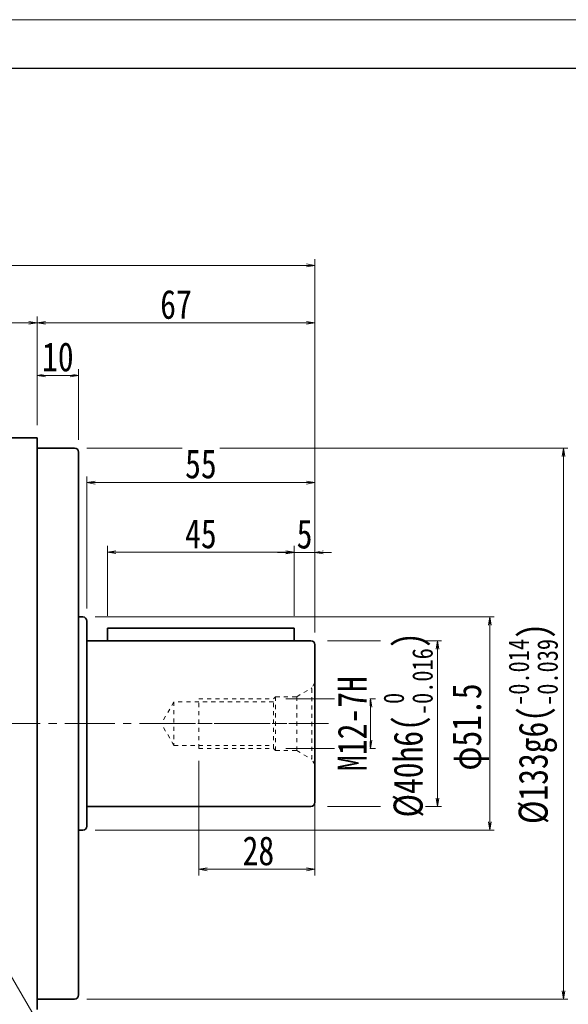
# Model space of a CAD drawing. Header units: millimetres. Extents: x -5 to 990, y 0 to 700.
# Tile 5 of 7: x 360 to 492, y 463 to 700. Entities that reach past the tile are written whole.
import ezdxf

# ---------------------------------------------------------------- set-up
doc = ezdxf.new("R2010")
doc.units = ezdxf.units.MM
doc.linetypes.add('点画线', pattern=[18, 12, -2, 2, -2])
doc.linetypes.add('虚线', pattern=[2, 1, -1])
for name, color, linetype, lineweight in [('中心线层', 1, '点画线', 18), ('图框_外框线', 7, 'Continuous', 18), ('尺寸线层', 3, 'Continuous', 18), ('粗实线层', 7, 'Continuous', 35)]:
    doc.layers.add(name, color=color, linetype=linetype, lineweight=lineweight)
doc.styles.add('宋体', font='SimSun.ttf', dxfattribs={"width": 0.8})
doc.dimstyles.new('A水平标注$0', dxfattribs={"dimtxt": 3.5, "dimasz": 2, "dimexe": 1.5, "dimexo": 3, "dimgap": 1.1, "dimtad": 1, "dimtoh": 1, "dimdec": 4, "dimdsep": 46, "dimtxsty": '宋体', "dimblk": 'OPEN', "dimcen": 3, "dimclrd": 3, "dimclre": 3, "dimclrt": 6, "dimadec": 0, "dimazin": 0, "dimtm": 1e-09, "dimtfac": 1, "dimtdec": 4, "dimtix": 1, "dimtmove": 0, "dimatfit": 3, "dimldrblk": 'OPEN', "dimfxl": 1, "dimtfill": 1, "dimtfillclr": 256, "dimlwd": 13, "dimlwe": 13, "dimarcsym": 0})
doc.dimstyles.new('D直径标注φ25', dxfattribs={"dimtxt": 3.5, "dimasz": 2, "dimexe": 1, "dimexo": 3, "dimtad": 1, "dimtoh": 1, "dimdec": 1, "dimdsep": 46, "dimtxsty": '宋体', "dimblk": 'OPEN', "dimcen": 3, "dimclrd": 3, "dimclre": 3, "dimclrt": 130, "dimadec": 0, "dimazin": 0, "dimtm": 1e-09, "dimtfac": 1, "dimtdec": 1, "dimtmove": 0, "dimatfit": 0, "dimldrblk": 'OPEN', "dimfxl": 1, "dimtfill": 1, "dimtfillclr": 256, "dimlwd": 13, "dimlwe": 13, "dimarcsym": 0})
doc.dimstyles.new('螺孔(M8-7H)', dxfattribs={"dimtxt": 3.5, "dimasz": 2, "dimexe": 1.25, "dimexo": 3, "dimtad": 1, "dimtoh": 1, "dimdec": 4, "dimdsep": 46, "dimtxsty": '宋体', "dimblk": 'OPEN', "dimcen": 3, "dimclrd": 3, "dimclre": 3, "dimclrt": 2, "dimadec": 0, "dimazin": 0, "dimtm": 1e-09, "dimtfac": 1, "dimtdec": 4, "dimtmove": 0, "dimatfit": 3, "dimldrblk": 'OPEN', "dimfxl": 1, "dimtfill": 1, "dimtfillclr": 256, "dimlwd": 9, "dimlwe": 9, "dimarcsym": 0})

# ---------------------------------------------------------------- blocks, each defined once
blk = doc.blocks.new('_Open')
at = {"color": 0, "linetype": 'ByBlock', "lineweight": -2}
for p, q in [((-1, 0.17), (0, 0)), ((-1, -0.17), (0, 0)), ((0, 0), (-1, 0))]:
    blk.add_line(p, q, dxfattribs=at)
blk = doc.blocks.new('*D10')
at = {"layer": 'Defpoints', "color": 0, "transparency": 16777216}
for p in [(363.92, 627.1), (243.92, 599.38), (363.92, 599.38)]:
    blk.add_point(p, dxfattribs=at)
at = {"layer": '尺寸线层', "color": 3, "lineweight": 13, "transparency": 16777216}
for p, q in [((243.92, 602.38), (243.92, 628.6)), ((363.92, 602.38), (363.92, 628.6)), ((245.92, 627.1), (361.92, 627.1))]:
    blk.add_line(p, q, dxfattribs=at)
at = {"layer": '尺寸线层', "color": 3, "lineweight": 13, "transparency": 16777216, "xscale": 2, "yscale": 2, "zscale": 2, "rotation": 180}
blk.add_blockref('_Open', (243.92, 627.1), dxfattribs=at)
at = {"layer": '尺寸线层', "color": 3, "lineweight": 13, "transparency": 16777216, "xscale": 2, "yscale": 2, "zscale": 2}
blk.add_blockref('_Open', (363.92, 627.1), dxfattribs=at)
at = {"layer": '尺寸线层', "color": 6, "transparency": 16777216, "insert": (303.92, 631.52), "char_height": 7, "attachment_point": 5, "style": '宋体', "bg_fill": 3, "box_fill_scale": 1.1, "bg_fill_color": 257, "bg_fill_transparency": 0}
blk.add_mtext('120', dxfattribs=at)
blk = doc.blocks.new('*D12')
at = {"layer": 'Defpoints', "color": 0, "transparency": 16777216}
for p in [(373.92, 614.43), (363.92, 599.38), (373.92, 595.88)]:
    blk.add_point(p, dxfattribs=at)
at = {"layer": '尺寸线层', "color": 3, "lineweight": 13, "transparency": 16777216}
for p, q in [((363.92, 602.38), (363.92, 615.93)), ((373.92, 598.88), (373.92, 615.93)), ((365.92, 614.43), (371.92, 614.43))]:
    blk.add_line(p, q, dxfattribs=at)
at = {"layer": '尺寸线层', "color": 3, "lineweight": 13, "transparency": 16777216, "xscale": 2, "yscale": 2, "zscale": 2, "rotation": 180}
blk.add_blockref('_Open', (363.92, 614.43), dxfattribs=at)
at = {"layer": '尺寸线层', "color": 3, "lineweight": 13, "transparency": 16777216, "xscale": 2, "yscale": 2, "zscale": 2}
blk.add_blockref('_Open', (373.92, 614.43), dxfattribs=at)
at = {"layer": '尺寸线层', "color": 6, "transparency": 16777216, "insert": (368.92, 618.85), "char_height": 7, "attachment_point": 5, "style": '宋体', "bg_fill": 3, "box_fill_scale": 1.1, "bg_fill_color": 257, "bg_fill_transparency": 0}
blk.add_mtext('10', dxfattribs=at)
blk = doc.blocks.new('*D13')
at = {"layer": 'Defpoints', "color": 0, "transparency": 16777216}
for p in [(430.92, 640.98), (176.92, 549.38), (430.92, 549.38)]:
    blk.add_point(p, dxfattribs=at)
at = {"layer": '尺寸线层', "color": 3, "lineweight": 13, "transparency": 16777216}
for p, q in [((176.92, 552.38), (176.92, 642.48)), ((430.92, 552.38), (430.92, 642.48)), ((178.92, 640.98), (428.92, 640.98))]:
    blk.add_line(p, q, dxfattribs=at)
at = {"layer": '尺寸线层', "color": 3, "lineweight": 13, "transparency": 16777216, "xscale": 2, "yscale": 2, "zscale": 2, "rotation": 180}
blk.add_blockref('_Open', (176.92, 640.98), dxfattribs=at)
at = {"layer": '尺寸线层', "color": 3, "lineweight": 13, "transparency": 16777216, "xscale": 2, "yscale": 2, "zscale": 2}
blk.add_blockref('_Open', (430.92, 640.98), dxfattribs=at)
at = {"layer": '尺寸线层', "color": 6, "transparency": 16777216, "insert": (303.92, 645.36), "char_height": 7, "attachment_point": 5, "style": '宋体', "bg_fill": 3, "box_fill_scale": 1.1, "bg_fill_color": 257, "bg_fill_transparency": 0}
blk.add_mtext('254', dxfattribs=at)
blk = doc.blocks.new('*D17')
at = {"layer": 'Defpoints', "color": 0, "transparency": 16777216}
for p in [(372.92, 596.88), (372.92, 463.88), (490.87, 463.88)]:
    blk.add_point(p, dxfattribs=at)
at = {"layer": '尺寸线层', "color": 3, "lineweight": 13, "transparency": 16777216}
for p, q in [((375.92, 596.88), (491.87, 596.88)), ((490.87, 594.88), (490.87, 465.88)), ((375.92, 463.88), (491.87, 463.88))]:
    blk.add_line(p, q, dxfattribs=at)
at = {"layer": '尺寸线层', "color": 3, "lineweight": 13, "transparency": 16777216, "xscale": 2, "yscale": 2, "zscale": 2}
for p, rotation in [((490.87, 596.88), 90), ((490.87, 463.88), 270)]:
    blk.add_blockref('_Open', p, dxfattribs=dict(at, rotation=rotation))
at = {"layer": '尺寸线层', "color": 130, "transparency": 16777216, "insert": (483.54, 530.38), "char_height": 7, "attachment_point": 5, "rotation": 90, "style": '宋体', "bg_fill": 3, "box_fill_scale": 1.1, "bg_fill_color": 257, "bg_fill_transparency": 0}
blk.add_mtext('{\\A1;\\A1;%%C133g6({\\H0.707107x;\\S-0.014^ -0.039;})}', dxfattribs=at)
blk = doc.blocks.new('*D31')
at = {"layer": 'Defpoints', "color": 0, "transparency": 16777216}
for p in [(430.92, 550.38), (430.92, 510.38)]:
    blk.add_point(p, dxfattribs=at)
at = {"layer": '尺寸线层', "color": 3, "lineweight": 13, "transparency": 16777216}
for p, q in [((433.92, 550.38), (461.48, 550.38)), ((460.48, 512.38), (460.48, 548.38)), ((433.92, 510.38), (461.48, 510.38))]:
    blk.add_line(p, q, dxfattribs=at)
at = {"layer": '尺寸线层', "color": 3, "lineweight": 13, "transparency": 16777216, "xscale": 2, "yscale": 2, "zscale": 2}
for p, rotation in [((460.48, 550.38), 90), ((460.48, 510.38), 270)]:
    blk.add_blockref('_Open', p, dxfattribs=dict(at, rotation=rotation))
at = {"layer": '尺寸线层', "color": 130, "transparency": 16777216, "insert": (453.38, 530.06), "char_height": 7, "attachment_point": 5, "rotation": 90, "style": '宋体', "bg_fill": 3, "box_fill_scale": 1.1, "bg_fill_color": 257, "bg_fill_transparency": 0}
blk.add_mtext('{\\A1;\\A1;%%C40h6({\\H0.707107x;\\S 0^ -0.016;})}', dxfattribs=at)
at = {"layer": 'Defpoints', "color": 0, "transparency": 16777216}
blk.add_point((460.48, 550.38), dxfattribs=at)
blk = doc.blocks.new('*D32')
at = {"layer": 'Defpoints', "color": 0}
for p in [(374.92, 556.13), (473.11, 556.13), (374.92, 504.63)]:
    blk.add_point(p, dxfattribs=at)
at = {"layer": '尺寸线层', "color": 3, "lineweight": 13}
for p, q in [((377.92, 556.13), (474.11, 556.13)), ((473.11, 506.63), (473.11, 554.13)), ((377.92, 504.63), (474.11, 504.63))]:
    blk.add_line(p, q, dxfattribs=at)
at = {"layer": '尺寸线层', "color": 3, "lineweight": 13, "xscale": 2, "yscale": 2, "zscale": 2}
for p, rotation in [((473.11, 556.13), 90), ((473.11, 504.63), 270)]:
    blk.add_blockref('_Open', p, dxfattribs=dict(at, rotation=rotation))
at = {"layer": '尺寸线层', "color": 130, "insert": (468.45, 529.56), "char_height": 7, "attachment_point": 5, "rotation": 90, "style": '宋体', "bg_fill": 3, "box_fill_scale": 1.1, "bg_fill_color": 257, "bg_fill_transparency": 0}
blk.add_mtext('φ51.5', dxfattribs=at)
blk = doc.blocks.new('*D33')
at = {"layer": 'Defpoints', "color": 0, "transparency": 16777216}
for p in [(420.92, 536.38), (420.92, 524.38), (444.3, 524.38)]:
    blk.add_point(p, dxfattribs=at)
at = {"layer": '尺寸线层', "color": 3, "lineweight": 9, "transparency": 16777216}
for p, q in [((423.92, 536.38), (445.55, 536.38)), ((444.3, 534.38), (444.3, 526.38)), ((423.92, 524.38), (445.55, 524.38))]:
    blk.add_line(p, q, dxfattribs=at)
at = {"layer": '尺寸线层', "color": 3, "lineweight": 9, "transparency": 16777216, "xscale": 2, "yscale": 2, "zscale": 2}
for p, rotation in [((444.3, 536.38), 90), ((444.3, 524.38), 270)]:
    blk.add_blockref('_Open', p, dxfattribs=dict(at, rotation=rotation))
at = {"layer": '尺寸线层', "color": 2, "transparency": 16777216, "insert": (439.9, 530.38), "char_height": 7, "attachment_point": 5, "rotation": 90, "style": '宋体', "bg_fill": 3, "box_fill_scale": 1.1, "bg_fill_color": 257, "bg_fill_transparency": 0}
blk.add_mtext('M12-7H', dxfattribs=at)
blk = doc.blocks.new('M12螺纹中心孔_3')
at = {"layer": '中心线层', "linetype": '点画线', "lineweight": 18}
blk.add_line((40.79, 0), (-3.25, 0), dxfattribs=at)
at = {"layer": '粗实线层', "color": 6, "linetype": '虚线', "lineweight": 18}
for p, q in [((0, -9.9), (0, 9.9)), ((0, 9.9), (0.74, 8.61)), ((4.4, 6.5), (0.74, 8.61)), ((0.74, -8.61), (0.74, 8.61)), ((9.5, 6.5), (4.4, 6.5)), ((4.4, -6.5), (4.4, 6.5)), ((10, 6), (9.5, 6.5)), ((9.5, -6.5), (9.5, 6.5)), ((28, 6), (10, 6)), ((10, -6), (10, 6)), ((10, 5.25), (34, 5.25)), ((28, -6), (28, 6)), ((34, 5.25), (34, -5.25)), ((34, 5.25), (37.03, 0)), ((34, -5.25), (37.03, 0)), ((4.4, -6.5), (0.74, -8.61)), ((9.5, -6.5), (4.4, -6.5)), ((10, -6), (9.5, -6.5)), ((34, -5.25), (10, -5.25)), ((28, -6), (10, -6)), ((0, -9.9), (0.74, -8.61))]:
    blk.add_line(p, q, dxfattribs=at)
blk = doc.blocks.new('*D34')
at = {"layer": 'Defpoints', "color": 0, "transparency": 16777216}
for p in [(402.92, 524.38), (430.92, 517.38), (402.92, 495.22)]:
    blk.add_point(p, dxfattribs=at)
at = {"layer": '尺寸线层', "color": 3, "lineweight": 13, "transparency": 16777216}
for p, q in [((402.92, 521.38), (402.92, 493.72)), ((430.92, 514.38), (430.92, 493.72)), ((428.92, 495.22), (404.92, 495.22))]:
    blk.add_line(p, q, dxfattribs=at)
at = {"layer": '尺寸线层', "color": 3, "lineweight": 13, "transparency": 16777216, "xscale": 2, "yscale": 2, "zscale": 2, "rotation": 180}
blk.add_blockref('_Open', (402.92, 495.22), dxfattribs=at)
at = {"layer": '尺寸线层', "color": 3, "lineweight": 13, "transparency": 16777216, "xscale": 2, "yscale": 2, "zscale": 2}
blk.add_blockref('_Open', (430.92, 495.22), dxfattribs=at)
at = {"layer": '尺寸线层', "color": 6, "transparency": 16777216, "insert": (417.29, 499.64), "char_height": 7, "attachment_point": 5, "style": '宋体', "bg_fill": 3, "box_fill_scale": 1.1, "bg_fill_color": 257, "bg_fill_transparency": 0}
blk.add_mtext('28', dxfattribs=at)
blk = doc.blocks.new('*D35')
at = {"layer": 'Defpoints', "color": 0, "transparency": 16777216}
for p in [(425.92, 571.7), (425.92, 553.38), (430.92, 549.38)]:
    blk.add_point(p, dxfattribs=at)
at = {"layer": '尺寸线层', "color": 3, "lineweight": 13, "transparency": 16777216}
for p, q in [((425.92, 556.38), (425.92, 573.2)), ((430.92, 552.38), (430.92, 573.2)), ((423.92, 571.7), (421.92, 571.7)), ((430.92, 571.7), (425.92, 571.7)), ((432.92, 571.7), (434.92, 571.7))]:
    blk.add_line(p, q, dxfattribs=at)
at = {"layer": '尺寸线层', "color": 3, "lineweight": 13, "transparency": 16777216, "xscale": 2, "yscale": 2, "zscale": 2}
blk.add_blockref('_Open', (425.92, 571.7), dxfattribs=at)
at = {"layer": '尺寸线层', "color": 3, "lineweight": 13, "transparency": 16777216, "xscale": 2, "yscale": 2, "zscale": 2, "rotation": 180}
blk.add_blockref('_Open', (430.92, 571.7), dxfattribs=at)
at = {"layer": '尺寸线层', "color": 6, "transparency": 16777216, "insert": (428.42, 576.09), "char_height": 7, "attachment_point": 5, "style": '宋体', "bg_fill": 3, "box_fill_scale": 1.1, "bg_fill_color": 257, "bg_fill_transparency": 0}
blk.add_mtext('5', dxfattribs=at)
blk = doc.blocks.new('*D36')
at = {"layer": 'Defpoints', "color": 0, "transparency": 16777216}
for p in [(380.92, 571.77), (380.92, 553.38), (425.92, 553.38)]:
    blk.add_point(p, dxfattribs=at)
at = {"layer": '尺寸线层', "color": 3, "lineweight": 13, "transparency": 16777216}
for p, q in [((380.92, 556.38), (380.92, 573.27)), ((425.92, 556.38), (425.92, 573.27)), ((423.92, 571.77), (382.92, 571.77))]:
    blk.add_line(p, q, dxfattribs=at)
at = {"layer": '尺寸线层', "color": 3, "lineweight": 13, "transparency": 16777216, "xscale": 2, "yscale": 2, "zscale": 2, "rotation": 180}
blk.add_blockref('_Open', (380.92, 571.77), dxfattribs=at)
at = {"layer": '尺寸线层', "color": 3, "lineweight": 13, "transparency": 16777216, "xscale": 2, "yscale": 2, "zscale": 2}
blk.add_blockref('_Open', (425.92, 571.77), dxfattribs=at)
at = {"layer": '尺寸线层', "color": 6, "transparency": 16777216, "insert": (403.42, 576.15), "char_height": 7, "attachment_point": 5, "style": '宋体', "bg_fill": 3, "box_fill_scale": 1.1, "bg_fill_color": 257, "bg_fill_transparency": 0}
blk.add_mtext('45', dxfattribs=at)
blk = doc.blocks.new('*D37')
at = {"layer": 'Defpoints', "color": 0}
for p in [(375.92, 588.53), (375.92, 555.13), (430.92, 549.38)]:
    blk.add_point(p, dxfattribs=at)
at = {"layer": '尺寸线层', "color": 3, "lineweight": 13}
for p, q in [((375.92, 558.13), (375.92, 590.03)), ((430.92, 552.38), (430.92, 590.03)), ((428.92, 588.53), (377.92, 588.53))]:
    blk.add_line(p, q, dxfattribs=at)
at = {"layer": '尺寸线层', "color": 3, "lineweight": 13, "xscale": 2, "yscale": 2, "zscale": 2, "rotation": 180}
blk.add_blockref('_Open', (375.92, 588.53), dxfattribs=at)
at = {"layer": '尺寸线层', "color": 3, "lineweight": 13, "xscale": 2, "yscale": 2, "zscale": 2}
blk.add_blockref('_Open', (430.92, 588.53), dxfattribs=at)
at = {"layer": '尺寸线层', "color": 6, "insert": (403.42, 593.03), "char_height": 7, "attachment_point": 5, "style": '宋体', "bg_fill": 3, "box_fill_scale": 1.1, "bg_fill_color": 257, "bg_fill_transparency": 0}
blk.add_mtext('55', dxfattribs=at)
blk = doc.blocks.new('*D38')
at = {"layer": 'Defpoints', "color": 0, "transparency": 16777216}
for p in [(430.92, 627.1), (363.92, 599.38), (430.92, 549.38)]:
    blk.add_point(p, dxfattribs=at)
at = {"layer": '尺寸线层', "color": 3, "lineweight": 13, "transparency": 16777216}
for p, q in [((363.92, 602.38), (363.92, 628.6)), ((430.92, 552.38), (430.92, 628.6)), ((365.92, 627.1), (428.92, 627.1))]:
    blk.add_line(p, q, dxfattribs=at)
at = {"layer": '尺寸线层', "color": 3, "lineweight": 13, "transparency": 16777216, "xscale": 2, "yscale": 2, "zscale": 2, "rotation": 180}
blk.add_blockref('_Open', (363.92, 627.1), dxfattribs=at)
at = {"layer": '尺寸线层', "color": 3, "lineweight": 13, "transparency": 16777216, "xscale": 2, "yscale": 2, "zscale": 2}
blk.add_blockref('_Open', (430.92, 627.1), dxfattribs=at)
at = {"layer": '尺寸线层', "color": 6, "transparency": 16777216, "insert": (397.42, 631.52), "char_height": 7, "attachment_point": 5, "style": '宋体', "bg_fill": 3, "box_fill_scale": 1.1, "bg_fill_color": 257, "bg_fill_transparency": 0}
blk.add_mtext('67', dxfattribs=at)

msp = doc.modelspace()

# ---------------------------------------------------------------- linework, layer by layer
at = {"layer": '中心线层'}
msp.add_line((172.64161, 530.37784), (434.17188, 530.37784), dxfattribs=at)
at = {"layer": '粗实线层'}
for p, q in [((243.92188, 599.37784), (363.92188, 599.37784)), ((363.92188, 461.37784), (363.92188, 599.37784)), ((363.92188, 596.87784), (372.92188, 596.87784)), ((373.92188, 595.87784), (373.92188, 464.87784)), ((372.92188, 463.87784), (363.92188, 463.87784))]:
    msp.add_line(p, q, dxfattribs=at)
for centre, start, end in [((372.92188, 595.87784), 0, 90), ((372.92188, 464.87784), 270, 360)]:
    msp.add_arc(centre, 1, start, end, dxfattribs=at)

# ---------------------------------------------------------------- next in the draw order: dimensions: what is measured, and where the dimension line sits
at = {"layer": '尺寸线层'}
dim = msp.add_linear_dim(base=(363.92188, 627.10235), p1=(243.92188, 599.37784), p2=(363.92188, 599.37784), dimstyle='A水平标注$0', override={"dimtxt": 7, "dimgap": 1, "dimblk": 'Open', "dimtfill": 1, "dimtfillclr": 256}, dxfattribs=at)
dim.commit()
dim.dimension.update_dxf_attribs({"geometry": '*D10', "text_midpoint": (303.92188, 627.10235), "dimtype": 160})

# ---------------------------------------------------------------- next in the draw order: dimensions: what is measured, and where the dimension line sits
dim = msp.add_linear_dim(base=(373.92188, 614.42576), p1=(363.92188, 599.37784), p2=(373.92188, 595.87784), dimstyle='A水平标注$0', override={"dimtxt": 7, "dimgap": 1, "dimblk": 'Open', "dimtfill": 1, "dimtfillclr": 256}, dxfattribs=at)
dim.commit()
dim.dimension.update_dxf_attribs({"geometry": '*D12', "text_midpoint": (368.92188, 614.42576), "dimtype": 160})

# ---------------------------------------------------------------- next in the draw order: dimensions: what is measured, and where the dimension line sits
dim = msp.add_linear_dim(base=(430.92188, 640.98068), p1=(176.92188, 549.37784), p2=(430.92188, 549.37784), dimstyle='A水平标注$0', override={"dimtxt": 7, "dimgap": 1, "dimblk": 'Open', "dimtfill": 1, "dimtfillclr": 256}, dxfattribs=at)
dim.commit()
dim.dimension.update_dxf_attribs({"geometry": '*D13', "text_midpoint": (303.92188, 640.98068), "dimtype": 160})

# ---------------------------------------------------------------- next in the draw order: dimensions: what is measured, and where the dimension line sits
dim = msp.add_linear_dim(base=(490.86753, 463.87784), p1=(372.92188, 596.87784), p2=(372.92188, 463.87784), angle=270, text='{\\A1;\\A1;%%C133g6({\\H0.707107x;\\S-0.014^ -0.039;})}', dimstyle='D直径标注φ25', override={"dimtxt": 7, "dimgap": 1, "dimpost": 'φ<>', "dimtp": -0.014, "dimtm": 0.039, "dimtdec": 3, "dimtzin": 8}, dxfattribs=at)
dim.commit()
dim.dimension.update_dxf_attribs({"geometry": '*D17', "text_midpoint": (490.86753, 530.37784), "dimtype": 160})

# ---------------------------------------------------------------- next in the draw order: linework, layer by layer
at = {"layer": '尺寸线层', "color": 0, "linetype": 'Continuous'}
msp.add_line((348.45009, 485.18127), (377.53291, 435.24603), dxfattribs=at)
at = {"layer": '粗实线层'}
for p, q in [((374.92188, 556.12784), (373.92188, 556.12784)), ((374.92188, 556.12784), (373.92188, 556.12784)), ((375.92188, 505.62784), (375.92188, 555.12784)), ((375.92188, 505.62784), (375.92188, 555.12784)), ((373.92188, 504.62784), (374.92188, 504.62784)), ((373.92188, 504.62784), (374.92188, 504.62784))]:
    msp.add_line(p, q, dxfattribs=at)
for centre, start, end in [((374.92188, 555.12784), 0, 90), ((374.92188, 555.12784), 0, 90), ((374.92188, 505.62784), 270, 360), ((374.92188, 505.62784), 270, 360)]:
    msp.add_arc(centre, 1, start, end, dxfattribs=at)

# ---------------------------------------------------------------- next in the draw order: dimensions: what is measured, and where the dimension line sits
at = {"layer": '尺寸线层'}
dim = msp.add_linear_dim(base=(460.47686, 550.37784), p1=(430.92188, 510.37784), p2=(430.92188, 550.37784), angle=90, text='{\\A1;\\A1;%%C40h6({\\H0.707107x;\\S 0^ -0.016;})}', dimstyle='D直径标注φ25', override={"dimtxt": 7, "dimgap": 1, "dimpost": 'φ<>', "dimtp": 0, "dimtm": 0.016, "dimtdec": 3, "dimtzin": 8}, dxfattribs=at)
dim.commit()
dim.dimension.update_dxf_attribs({"geometry": '*D31', "text_midpoint": (460.47686, 530.05696), "dimtype": 160})

# ---------------------------------------------------------------- next in the draw order: dimensions: what is measured, and where the dimension line sits
dim = msp.add_linear_dim(base=(473.10837, 556.12784), p1=(374.92188, 504.62784), p2=(374.92188, 556.12784), angle=90, dimstyle='D直径标注φ25', override={"dimtxt": 7, "dimgap": 1, "dimpost": 'φ<>'}, dxfattribs=at)
dim.commit()
dim.dimension.update_dxf_attribs({"geometry": '*D32', "text_midpoint": (473.10837, 529.5567), "dimtype": 160})

# ---------------------------------------------------------------- next in the draw order: linework, layer by layer
at = {"layer": '粗实线层'}
for p, q in [((425.92188, 553.37784), (380.92188, 553.37784)), ((380.92188, 553.37784), (380.92188, 550.37784)), ((425.92188, 553.37784), (425.92188, 550.37784)), ((375.92188, 550.37784), (429.92188, 550.37784)), ((430.92188, 549.37784), (430.92188, 511.37784)), ((429.92188, 510.37784), (375.92188, 510.37784))]:
    msp.add_line(p, q, dxfattribs=at)
for centre, start, end in [((429.92188, 549.37784), 0, 90), ((429.92188, 511.37784), 270, 0)]:
    msp.add_arc(centre, 1, start, end, dxfattribs=at)

# ---------------------------------------------------------------- next in the draw order: dimensions: what is measured, and where the dimension line sits
at = {"layer": '尺寸线层'}
dim = msp.add_linear_dim(base=(444.30057, 524.37784), p1=(420.92188, 536.37784), p2=(420.92188, 524.37784), angle=270, dimstyle='螺孔(M8-7H)', override={"dimtxt": 7, "dimgap": 1, "dimpost": 'M<>-7H'}, dxfattribs=at)
dim.commit()
dim.dimension.update_dxf_attribs({"geometry": '*D33', "text_midpoint": (444.30057, 530.37784), "dimtype": 160})

# ---------------------------------------------------------------- next in the draw order: block references
at = {"layer": '粗实线层', "xscale": -1}
msp.add_blockref('M12螺纹中心孔_3', (430.92188, 530.37784), dxfattribs=at)

# ---------------------------------------------------------------- next in the draw order: dimensions: what is measured, and where the dimension line sits
at = {"layer": '尺寸线层'}
dim = msp.add_linear_dim(base=(425.92188, 571.70251), p1=(430.92188, 549.37784), p2=(425.92188, 553.37784), dimstyle='A水平标注$0', override={"dimtxt": 7, "dimgap": 1, "dimblk": 'Open', "dimtfill": 1, "dimtfillclr": 256}, dxfattribs=at)
dim.commit()
dim.dimension.update_dxf_attribs({"geometry": '*D35', "text_midpoint": (428.42188, 571.70251), "dimtype": 160})

# ---------------------------------------------------------------- next in the draw order: dimensions: what is measured, and where the dimension line sits
for base, p1, p2, picture, middle in [((380.92188, 571.76738), (425.92188, 553.37784), (380.92188, 553.37784), '*D36', (403.42188, 571.76738)), ((402.92188, 495.22182), (430.92188, 517.37784), (402.92188, 524.37784), '*D34', (417.2865, 495.22182))]:
    dim = msp.add_linear_dim(base=base, p1=p1, p2=p2, dimstyle='A水平标注$0', override={"dimtxt": 7, "dimgap": 1, "dimblk": 'Open', "dimtfill": 1, "dimtfillclr": 256}, dxfattribs=at)
    dim.commit()
    dim.dimension.update_dxf_attribs({"geometry": picture, "text_midpoint": middle, "dimtype": 160})

# ---------------------------------------------------------------- next in the draw order: dimensions: what is measured, and where the dimension line sits
dim = msp.add_linear_dim(base=(375.92188, 588.53001), p1=(430.92188, 549.37784), p2=(375.92188, 555.12784), dimstyle='A水平标注$0', override={"dimtxt": 7, "dimgap": 1, "dimblk": 'Open', "dimtfill": 1, "dimtfillclr": 256}, dxfattribs=at)
dim.commit()
dim.dimension.update_dxf_attribs({"geometry": '*D37', "text_midpoint": (403.42188, 588.53001), "dimtype": 160})

# ---------------------------------------------------------------- next in the draw order: dimensions: what is measured, and where the dimension line sits
dim = msp.add_linear_dim(base=(430.92188, 627.10235), p1=(363.92188, 599.37784), p2=(430.92188, 549.37784), dimstyle='A水平标注$0', override={"dimtxt": 7, "dimgap": 1, "dimblk": 'Open', "dimtfill": 1, "dimtfillclr": 256}, dxfattribs=at)
dim.commit()
dim.dimension.update_dxf_attribs({"geometry": '*D38', "text_midpoint": (397.42188, 627.10235), "dimtype": 160})

# ---------------------------------------------------------------- next in the draw order: linework, layer by layer
at = {"layer": '图框_外框线', "color": 3}
msp.add_lwpolyline([(0, 0), (990.28344, 0), (990.28344, 700.27186), (0, 700.27186)], close=True, dxfattribs=at)
at = {"layer": '图框_外框线', "color": 3, "lineweight": 25}
msp.add_lwpolyline([(58.94544, 11.78909), (978.49435, 11.78909), (978.49435, 688.48277), (58.94544, 688.48277)], close=True, dxfattribs=at)

doc.saveas('drawing.dxf')
